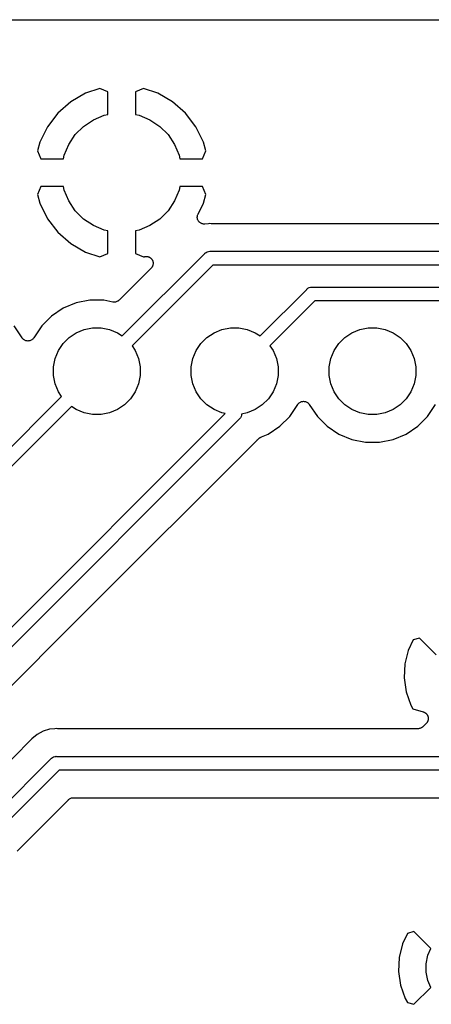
# Model space of a CAD drawing. Extents: x 1.14 to 3.55, y -2.64 to -1.26.
# Tile 13 of 15: x 2.34 to 2.64, y -1.97 to -1.26. Entities that reach past the tile are written whole.
import ezdxf

# ---------------------------------------------------------------- set-up
doc = ezdxf.new("R2010")
doc.units = 0
doc.header["$MEASUREMENT"] = 0
doc.layers.add('BLACK', color=7, linetype='CONTINUOUS')

msp = doc.modelspace()

# ---------------------------------------------------------------- linework, layer by layer
at = {"layer": 'BLACK', "linetype": 'CONTINUOUS'}
for p, q in [((1.47441, -1.25898), (3.54183, -1.25898)), ((2.39281, -1.31239), (2.38207, -1.31861)), ((2.40318, -1.30886), (2.39281, -1.31239)), ((2.409, -1.3114), (2.40318, -1.30886)), ((2.409, -1.32783), (2.409, -1.3114)), ((2.43482, -1.30886), (2.429, -1.3114)), ((2.429, -1.3114), (2.429, -1.32783)), ((2.44519, -1.31239), (2.43482, -1.30886)), ((2.45593, -1.31861), (2.44519, -1.31239)), ((2.38207, -1.31861), (2.37276, -1.3268)), ((2.46524, -1.3268), (2.45593, -1.31861)), ((2.37276, -1.3268), (2.36522, -1.33665)), ((2.39849, -1.33162), (2.40637, -1.32836)), ((2.40637, -1.32836), (2.409, -1.32783)), ((2.429, -1.32783), (2.43163, -1.32836)), ((2.43163, -1.32836), (2.43951, -1.33162)), ((2.47278, -1.33665), (2.46524, -1.3268)), ((2.39139, -1.33636), (2.39849, -1.33162)), ((2.43951, -1.33162), (2.44661, -1.33636)), ((2.36522, -1.33665), (2.35971, -1.34786)), ((2.38062, -1.34949), (2.38536, -1.34239)), ((2.38536, -1.34239), (2.39139, -1.33636)), ((2.44661, -1.33636), (2.45264, -1.34239)), ((2.45264, -1.34239), (2.45738, -1.34949)), ((2.47829, -1.34786), (2.47278, -1.33665)), ((2.35971, -1.34786), (2.35782, -1.35409)), ((2.37736, -1.35737), (2.38062, -1.34949)), ((2.45738, -1.34949), (2.46064, -1.35737)), ((2.48018, -1.35409), (2.47829, -1.34786)), ((2.35782, -1.35409), (2.36041, -1.36)), ((2.47759, -1.36), (2.48018, -1.35409)), ((2.36041, -1.36), (2.37683, -1.36)), ((2.37683, -1.36), (2.37736, -1.35737)), ((2.46064, -1.35737), (2.46117, -1.36)), ((2.46117, -1.36), (2.47759, -1.36)), ((2.36041, -1.38), (2.35782, -1.38591)), ((2.35782, -1.38591), (2.35971, -1.39214)), ((2.37683, -1.38), (2.36041, -1.38)), ((2.37736, -1.38263), (2.37683, -1.38)), ((2.38062, -1.39051), (2.37736, -1.38263)), ((2.46064, -1.38263), (2.45738, -1.39051)), ((2.46117, -1.38), (2.46064, -1.38263)), ((2.47759, -1.38), (2.46117, -1.38)), ((2.48018, -1.38591), (2.47759, -1.38)), ((2.47829, -1.39214), (2.48018, -1.38591)), ((2.35971, -1.39214), (2.36522, -1.40335)), ((2.38536, -1.39761), (2.38062, -1.39051)), ((2.45738, -1.39051), (2.45264, -1.39761)), ((2.4744, -1.40005), (2.47829, -1.39214)), ((2.39139, -1.40364), (2.38536, -1.39761)), ((2.45264, -1.39761), (2.44661, -1.40364)), ((2.47426, -1.40042), (2.4744, -1.40005)), ((2.36522, -1.40335), (2.37276, -1.4132)), ((2.39849, -1.40838), (2.39139, -1.40364)), ((2.44661, -1.40364), (2.43951, -1.40838)), ((2.4739, -1.40193), (2.47392, -1.40184)), ((2.47391, -1.40232), (2.4739, -1.40193)), ((2.47391, -1.40271), (2.47391, -1.40232)), ((2.47393, -1.40281), (2.47391, -1.40271)), ((2.47392, -1.40174), (2.474, -1.40135)), ((2.47392, -1.40184), (2.47392, -1.40174)), ((2.47393, -1.40291), (2.47393, -1.40281)), ((2.47402, -1.40329), (2.47393, -1.40291)), ((2.474, -1.40135), (2.47406, -1.40097)), ((2.47409, -1.40367), (2.47402, -1.40329)), ((2.47406, -1.40097), (2.47409, -1.40088)), ((2.47409, -1.40088), (2.47411, -1.40078)), ((2.47413, -1.40376), (2.47409, -1.40367)), ((2.47411, -1.40078), (2.47426, -1.40042)), ((2.47415, -1.40386), (2.47413, -1.40376)), ((2.47431, -1.40421), (2.47415, -1.40386)), ((2.47446, -1.40458), (2.47431, -1.40421)), ((2.47451, -1.40466), (2.47446, -1.40458)), ((2.47455, -1.40475), (2.47451, -1.40466)), ((2.47478, -1.40507), (2.47455, -1.40475)), ((2.47499, -1.40539), (2.47478, -1.40507)), ((2.47506, -1.40546), (2.47499, -1.40539)), ((2.47512, -1.40554), (2.47506, -1.40546)), ((2.4754, -1.40581), (2.47512, -1.40554)), ((2.47568, -1.40609), (2.4754, -1.40581)), ((2.47576, -1.40615), (2.47568, -1.40609)), ((2.47583, -1.40621), (2.47576, -1.40615)), ((2.47616, -1.40642), (2.47583, -1.40621)), ((2.47648, -1.40664), (2.47616, -1.40642)), ((2.47657, -1.40668), (2.47648, -1.40664)), ((2.47665, -1.40673), (2.47657, -1.40668)), ((2.47702, -1.40687), (2.47665, -1.40673)), ((2.47738, -1.40703), (2.47702, -1.40687)), ((2.47747, -1.40705), (2.47738, -1.40703)), ((2.47756, -1.40708), (2.47747, -1.40705)), ((2.47795, -1.40715), (2.47756, -1.40708)), ((2.47833, -1.40723), (2.47795, -1.40715)), ((2.47843, -1.40723), (2.47833, -1.40723)), ((2.47853, -1.40725), (2.47843, -1.40723)), ((2.47892, -1.40724), (2.47853, -1.40725)), ((2.47931, -1.40724), (2.47892, -1.40724)), ((2.47938, -1.40724), (2.47931, -1.40724)), ((2.48202, -1.40698), (2.47938, -1.40724)), ((2.483, -1.40688), (2.48202, -1.40698)), ((2.48202, -1.40698), (2.48202, -1.40698)), ((2.48398, -1.40698), (2.483, -1.40688)), ((2.48419, -1.40698), (2.48398, -1.40698)), ((2.4844, -1.407), (2.48419, -1.40698)), ((2.48447, -1.407), (2.4844, -1.407)), ((2.75057, -1.407), (2.48447, -1.407)), ((2.37276, -1.4132), (2.38207, -1.42139)), ((2.40637, -1.41164), (2.39849, -1.40838)), ((2.409, -1.41217), (2.40637, -1.41164)), ((2.409, -1.4286), (2.409, -1.41217)), ((2.43163, -1.41164), (2.429, -1.41217)), ((2.429, -1.41217), (2.429, -1.4286)), ((2.43951, -1.40838), (2.43163, -1.41164)), ((2.38207, -1.42139), (2.39281, -1.42761)), ((2.39281, -1.42761), (2.40318, -1.43114)), ((2.40318, -1.43114), (2.409, -1.4286)), ((2.41947, -1.48846), (2.47929, -1.42864)), ((2.429, -1.4286), (2.43482, -1.43114)), ((2.47929, -1.42864), (2.47945, -1.42845)), ((2.47945, -1.42845), (2.48021, -1.42782)), ((2.48021, -1.42782), (2.48108, -1.42736)), ((2.48108, -1.42736), (2.48202, -1.42707)), ((2.48202, -1.42707), (2.48213, -1.42706)), ((2.48213, -1.42706), (2.483, -1.42698)), ((2.483, -1.42698), (2.48325, -1.427)), ((2.48325, -1.427), (3.26675, -1.427)), ((2.43482, -1.43114), (2.43522, -1.43101)), ((2.43522, -1.43101), (2.43529, -1.43099)), ((2.43529, -1.43099), (2.4356, -1.43092)), ((2.4356, -1.43092), (2.43591, -1.43083)), ((2.43591, -1.43083), (2.43608, -1.43081)), ((2.43608, -1.43081), (2.43624, -1.43078)), ((2.43624, -1.43078), (2.43656, -1.43077)), ((2.43656, -1.43077), (2.43689, -1.43074)), ((2.43689, -1.43074), (2.43705, -1.43076)), ((2.43705, -1.43076), (2.43722, -1.43075)), ((2.43722, -1.43075), (2.43753, -1.43081)), ((2.43753, -1.43081), (2.43786, -1.43085)), ((2.43786, -1.43085), (2.43801, -1.4309)), ((2.43801, -1.4309), (2.43818, -1.43092)), ((2.43818, -1.43092), (2.43848, -1.43104)), ((2.43848, -1.43104), (2.43879, -1.43114)), ((2.43879, -1.43114), (2.43893, -1.43122)), ((2.43893, -1.43122), (2.43909, -1.43128)), ((2.43909, -1.43128), (2.43936, -1.43145)), ((2.43936, -1.43145), (2.43964, -1.4316)), ((2.43964, -1.4316), (2.43977, -1.43171)), ((2.43977, -1.43171), (2.43991, -1.4318)), ((2.43991, -1.4318), (2.44014, -1.43202)), ((2.44014, -1.43202), (2.44039, -1.43223)), ((2.44039, -1.43223), (2.4405, -1.43236)), ((2.4405, -1.43236), (2.44062, -1.43247)), ((2.44062, -1.43247), (2.4408, -1.43274)), ((2.4408, -1.43274), (2.44101, -1.43299)), ((2.44101, -1.43299), (2.44108, -1.43313)), ((2.44108, -1.43313), (2.44118, -1.43327)), ((2.44118, -1.43327), (2.44131, -1.43356)), ((2.44131, -1.43356), (2.44146, -1.43385)), ((2.44146, -1.43385), (2.44151, -1.43401)), ((2.44151, -1.43401), (2.44158, -1.43416)), ((2.44158, -1.43416), (2.44165, -1.43448)), ((2.44165, -1.43448), (2.44174, -1.43479)), ((2.44174, -1.43479), (2.44176, -1.43495)), ((2.44176, -1.43495), (2.44179, -1.43511)), ((2.44179, -1.43511), (2.4418, -1.43544)), ((2.4418, -1.43544), (2.44183, -1.43576)), ((2.44183, -1.43576), (2.44182, -1.43592)), ((2.44182, -1.43592), (2.44182, -1.43609)), ((2.44037, -1.43928), (2.41719, -1.46245)), ((2.48507, -1.437), (2.42654, -1.49553)), ((2.44057, -1.43903), (2.44037, -1.43928)), ((2.4408, -1.43879), (2.44057, -1.43903)), ((2.44088, -1.43865), (2.4408, -1.43879)), ((2.44099, -1.43852), (2.44088, -1.43865)), ((2.44114, -1.43824), (2.44099, -1.43852)), ((2.44131, -1.43796), (2.44114, -1.43824)), ((2.44137, -1.43781), (2.44131, -1.43796)), ((2.44145, -1.43766), (2.44137, -1.43781)), ((2.44154, -1.43735), (2.44145, -1.43766)), ((2.44166, -1.43705), (2.44154, -1.43735)), ((2.44169, -1.43689), (2.44166, -1.43705)), ((2.44173, -1.43673), (2.44169, -1.43689)), ((2.44177, -1.43641), (2.44173, -1.43673)), ((2.44182, -1.43609), (2.44177, -1.43641)), ((3.26493, -1.437), (2.48507, -1.437)), ((2.51947, -1.48846), (2.55329, -1.45464)), ((2.55329, -1.45464), (2.55345, -1.45445)), ((2.55345, -1.45445), (2.55421, -1.45382)), ((2.55421, -1.45382), (2.55508, -1.45336)), ((2.55508, -1.45336), (2.55602, -1.45307)), ((2.55602, -1.45307), (2.55675, -1.453)), ((2.55675, -1.453), (2.557, -1.45298)), ((2.55675, -1.453), (2.55675, -1.453)), ((2.557, -1.45298), (2.55725, -1.453)), ((2.55725, -1.453), (3.21357, -1.453)), ((2.38598, -1.46448), (2.37661, -1.46836)), ((2.39593, -1.4625), (2.38598, -1.46448)), ((2.40607, -1.4625), (2.39593, -1.4625)), ((2.41268, -1.46382), (2.40607, -1.4625)), ((2.41315, -1.46386), (2.41268, -1.46382)), ((2.41361, -1.46391), (2.41315, -1.46386)), ((2.41363, -1.46391), (2.41361, -1.46391)), ((2.41365, -1.46392), (2.41363, -1.46391)), ((2.41411, -1.46387), (2.41365, -1.46392)), ((2.41458, -1.46383), (2.41411, -1.46387)), ((2.4146, -1.46382), (2.41458, -1.46383)), ((2.41463, -1.46382), (2.4146, -1.46382)), ((2.41507, -1.46369), (2.41463, -1.46382)), ((2.41552, -1.46356), (2.41507, -1.46369)), ((2.41554, -1.46355), (2.41552, -1.46356)), ((2.41556, -1.46354), (2.41554, -1.46355)), ((2.41597, -1.46332), (2.41556, -1.46354)), ((2.41638, -1.46311), (2.41597, -1.46332)), ((2.4164, -1.46309), (2.41638, -1.46311)), ((2.41642, -1.46308), (2.4164, -1.46309)), ((2.41678, -1.46279), (2.41642, -1.46308)), ((2.41714, -1.4625), (2.41678, -1.46279)), ((2.41718, -1.46247), (2.41714, -1.4625)), ((2.41719, -1.46245), (2.41718, -1.46247)), ((2.41718, -1.46247), (2.41718, -1.46247)), ((2.41718, -1.46247), (2.41718, -1.46247)), ((2.55907, -1.463), (2.52654, -1.49553)), ((3.21174, -1.463), (2.55907, -1.463)), ((2.37661, -1.46836), (2.36817, -1.474)), ((2.36817, -1.474), (2.361, -1.48117)), ((2.34684, -1.48992), (2.341, -1.48117)), ((2.361, -1.48117), (2.35516, -1.48992)), ((2.38608, -1.48609), (2.39181, -1.48371)), ((2.39181, -1.48371), (2.3979, -1.4825)), ((2.3979, -1.4825), (2.4041, -1.4825)), ((2.4041, -1.4825), (2.41019, -1.48371)), ((2.41019, -1.48371), (2.41592, -1.48609)), ((2.48608, -1.48609), (2.49181, -1.48371)), ((2.49181, -1.48371), (2.4979, -1.4825)), ((2.4979, -1.4825), (2.5041, -1.4825)), ((2.5041, -1.4825), (2.51019, -1.48371)), ((2.51019, -1.48371), (2.51592, -1.48609)), ((2.58608, -1.48609), (2.59181, -1.48371)), ((2.59181, -1.48371), (2.5979, -1.4825)), ((2.5979, -1.4825), (2.6041, -1.4825)), ((2.6041, -1.4825), (2.61019, -1.48371)), ((2.61019, -1.48371), (2.61592, -1.48609)), ((2.34714, -1.49029), (2.34684, -1.48992)), ((2.34744, -1.49065), (2.34714, -1.49029)), ((2.34745, -1.49066), (2.34744, -1.49065)), ((2.34746, -1.49067), (2.34745, -1.49066)), ((2.34783, -1.49097), (2.34746, -1.49067)), ((2.34819, -1.49128), (2.34783, -1.49097)), ((2.3482, -1.49128), (2.34819, -1.49128)), ((2.34821, -1.49129), (2.3482, -1.49128)), ((2.34863, -1.49152), (2.34821, -1.49129)), ((2.34905, -1.49174), (2.34863, -1.49152)), ((2.34906, -1.49175), (2.34905, -1.49174)), ((2.34907, -1.49175), (2.34906, -1.49175)), ((2.34953, -1.49189), (2.34907, -1.49175)), ((2.34998, -1.49204), (2.34953, -1.49189)), ((2.34999, -1.49204), (2.34998, -1.49204)), ((2.35001, -1.49204), (2.34999, -1.49204)), ((2.35048, -1.49209), (2.35001, -1.49204)), ((2.35095, -1.49214), (2.35048, -1.49209)), ((2.35097, -1.49214), (2.35095, -1.49214)), ((2.35098, -1.49214), (2.35097, -1.49214)), ((2.35145, -1.4921), (2.35098, -1.49214)), ((2.35192, -1.49205), (2.35145, -1.4921)), ((2.35194, -1.49205), (2.35192, -1.49205)), ((2.35195, -1.49205), (2.35194, -1.49205)), ((2.35241, -1.49191), (2.35195, -1.49205)), ((2.35286, -1.49178), (2.35241, -1.49191)), ((2.35287, -1.49177), (2.35286, -1.49178)), ((2.35289, -1.49177), (2.35287, -1.49177)), ((2.35331, -1.49155), (2.35289, -1.49177)), ((2.35373, -1.49133), (2.35331, -1.49155)), ((2.35374, -1.49132), (2.35373, -1.49133)), ((2.35375, -1.49132), (2.35374, -1.49132)), ((2.35411, -1.49102), (2.35375, -1.49132)), ((2.35449, -1.49072), (2.35411, -1.49102)), ((2.3545, -1.49071), (2.35449, -1.49072)), ((2.35451, -1.4907), (2.3545, -1.49071)), ((2.35481, -1.49034), (2.35451, -1.4907)), ((2.35512, -1.48998), (2.35481, -1.49034)), ((2.35513, -1.48995), (2.35512, -1.48998)), ((2.35516, -1.48992), (2.35513, -1.48995)), ((2.35513, -1.48995), (2.35513, -1.48995)), ((2.35513, -1.48995), (2.35513, -1.48995)), ((2.37654, -1.49392), (2.38092, -1.48954)), ((2.38092, -1.48954), (2.38608, -1.48609)), ((2.41592, -1.48609), (2.41947, -1.48846)), ((2.47654, -1.49392), (2.48092, -1.48954)), ((2.48092, -1.48954), (2.48608, -1.48609)), ((2.51592, -1.48609), (2.51947, -1.48846)), ((2.57654, -1.49392), (2.58092, -1.48954)), ((2.58092, -1.48954), (2.58608, -1.48609)), ((2.61592, -1.48609), (2.62108, -1.48954)), ((2.62108, -1.48954), (2.62546, -1.49392)), ((2.37071, -1.50481), (2.37309, -1.49908)), ((2.37309, -1.49908), (2.37654, -1.49392)), ((2.42654, -1.49553), (2.42891, -1.49908)), ((2.42891, -1.49908), (2.43129, -1.50481)), ((2.47071, -1.50481), (2.47309, -1.49908)), ((2.47309, -1.49908), (2.47654, -1.49392)), ((2.52654, -1.49553), (2.52891, -1.49908)), ((2.52891, -1.49908), (2.53129, -1.50481)), ((2.57071, -1.50481), (2.57309, -1.49908)), ((2.57309, -1.49908), (2.57654, -1.49392)), ((2.62546, -1.49392), (2.62891, -1.49908)), ((2.62891, -1.49908), (2.63129, -1.50481)), ((2.3695, -1.5109), (2.37071, -1.50481)), ((2.43129, -1.50481), (2.4325, -1.5109)), ((2.4695, -1.5109), (2.47071, -1.50481)), ((2.53129, -1.50481), (2.5325, -1.5109)), ((2.5695, -1.5109), (2.57071, -1.50481)), ((2.63129, -1.50481), (2.6325, -1.5109)), ((2.3695, -1.5171), (2.3695, -1.5109)), ((2.4325, -1.5109), (2.4325, -1.5171)), ((2.4695, -1.5171), (2.4695, -1.5109)), ((2.5325, -1.5109), (2.5325, -1.5171)), ((2.5695, -1.5171), (2.5695, -1.5109)), ((2.6325, -1.5109), (2.6325, -1.5171)), ((2.37071, -1.52319), (2.3695, -1.5171)), ((2.4325, -1.5171), (2.43129, -1.52319)), ((2.47071, -1.52319), (2.4695, -1.5171)), ((2.5325, -1.5171), (2.53129, -1.52319)), ((2.57071, -1.52319), (2.5695, -1.5171)), ((2.6325, -1.5171), (2.63129, -1.52319)), ((2.37309, -1.52892), (2.37071, -1.52319)), ((2.43129, -1.52319), (2.42891, -1.52892)), ((2.47309, -1.52892), (2.47071, -1.52319)), ((2.53129, -1.52319), (2.52891, -1.52892)), ((2.57309, -1.52892), (2.57071, -1.52319)), ((2.63129, -1.52319), (2.62891, -1.52892)), ((2.23964, -1.66829), (2.37546, -1.53247)), ((2.37546, -1.53247), (2.37309, -1.52892)), ((2.42546, -1.53408), (2.42108, -1.53846)), ((2.42891, -1.52892), (2.42546, -1.53408)), ((2.47654, -1.53408), (2.47309, -1.52892)), ((2.48092, -1.53846), (2.47654, -1.53408)), ((2.52546, -1.53408), (2.52108, -1.53846)), ((2.52891, -1.52892), (2.52546, -1.53408)), ((2.5496, -1.53609), (2.55005, -1.53595)), ((2.55005, -1.53595), (2.55006, -1.53595)), ((2.55006, -1.53595), (2.55008, -1.53595)), ((2.55008, -1.53595), (2.55055, -1.5359)), ((2.55055, -1.5359), (2.55102, -1.53586)), ((2.55102, -1.53586), (2.55103, -1.53586)), ((2.55103, -1.53586), (2.55105, -1.53586)), ((2.55105, -1.53586), (2.55152, -1.53591)), ((2.55152, -1.53591), (2.55199, -1.53596)), ((2.57654, -1.53408), (2.57309, -1.52892)), ((2.58092, -1.53846), (2.57654, -1.53408)), ((2.62546, -1.53408), (2.62108, -1.53846)), ((2.62891, -1.52892), (2.62546, -1.53408)), ((2.38253, -1.53954), (2.248, -1.67407)), ((2.38608, -1.54191), (2.38253, -1.53954)), ((2.39181, -1.54429), (2.38608, -1.54191)), ((2.41592, -1.54191), (2.41019, -1.54429)), ((2.42108, -1.53846), (2.41592, -1.54191)), ((2.48608, -1.54191), (2.48092, -1.53846)), ((2.49181, -1.54429), (2.48608, -1.54191)), ((2.51592, -1.54191), (2.51019, -1.54429)), ((2.52108, -1.53846), (2.51592, -1.54191)), ((2.541, -1.54683), (2.54684, -1.53808)), ((2.54684, -1.53808), (2.54687, -1.53805)), ((2.54687, -1.53805), (2.54688, -1.53802)), ((2.54687, -1.53805), (2.54687, -1.53805)), ((2.54687, -1.53805), (2.54687, -1.53805)), ((2.54688, -1.53802), (2.54719, -1.53766)), ((2.54719, -1.53766), (2.54749, -1.5373)), ((2.54749, -1.5373), (2.5475, -1.53729)), ((2.5475, -1.53729), (2.54751, -1.53728)), ((2.54751, -1.53728), (2.54788, -1.53698)), ((2.54788, -1.53698), (2.54825, -1.53668)), ((2.54825, -1.53668), (2.54826, -1.53668)), ((2.54826, -1.53668), (2.54827, -1.53667)), ((2.54827, -1.53667), (2.5487, -1.53645)), ((2.5487, -1.53645), (2.54911, -1.53623)), ((2.54911, -1.53623), (2.54913, -1.53623)), ((2.54913, -1.53623), (2.54914, -1.53622)), ((2.54914, -1.53622), (2.5496, -1.53609)), ((2.55199, -1.53596), (2.55201, -1.53596)), ((2.55201, -1.53596), (2.55202, -1.53596)), ((2.55202, -1.53596), (2.55247, -1.53611)), ((2.55247, -1.53611), (2.55293, -1.53625)), ((2.55293, -1.53625), (2.55294, -1.53625)), ((2.55294, -1.53625), (2.55295, -1.53626)), ((2.55295, -1.53626), (2.55337, -1.53648)), ((2.55337, -1.53648), (2.55379, -1.53671)), ((2.55379, -1.53671), (2.5538, -1.53672)), ((2.5538, -1.53672), (2.55381, -1.53672)), ((2.55381, -1.53672), (2.55418, -1.53703)), ((2.55418, -1.53703), (2.55454, -1.53733)), ((2.55454, -1.53733), (2.55455, -1.53734)), ((2.55455, -1.53734), (2.55456, -1.53735)), ((2.55456, -1.53735), (2.55486, -1.53772)), ((2.55486, -1.53772), (2.55516, -1.53808)), ((2.55516, -1.53808), (2.561, -1.54683)), ((2.58608, -1.54191), (2.58092, -1.53846)), ((2.59181, -1.54429), (2.58608, -1.54191)), ((2.61592, -1.54191), (2.61019, -1.54429)), ((2.62108, -1.53846), (2.61592, -1.54191)), ((2.641, -1.54683), (2.64684, -1.53808)), ((2.25863, -1.7803), (2.49417, -1.54476)), ((2.50436, -1.54871), (2.2657, -1.78737)), ((2.3979, -1.5455), (2.39181, -1.54429)), ((2.4041, -1.5455), (2.3979, -1.5455)), ((2.41019, -1.54429), (2.4041, -1.5455)), ((2.49417, -1.54476), (2.49181, -1.54429)), ((2.50455, -1.54855), (2.50436, -1.54871)), ((2.50518, -1.54779), (2.50455, -1.54855)), ((2.50564, -1.54692), (2.50518, -1.54779)), ((2.50593, -1.54598), (2.50564, -1.54692)), ((2.506, -1.54525), (2.50593, -1.54598)), ((2.50601, -1.54512), (2.506, -1.54525)), ((2.506, -1.54525), (2.506, -1.54525)), ((2.51019, -1.54429), (2.50601, -1.54512)), ((2.53383, -1.554), (2.541, -1.54683)), ((2.561, -1.54683), (2.56817, -1.554)), ((2.5979, -1.5455), (2.59181, -1.54429)), ((2.6041, -1.5455), (2.5979, -1.5455)), ((2.61019, -1.54429), (2.6041, -1.5455)), ((2.63383, -1.554), (2.641, -1.54683)), ((2.52539, -1.55964), (2.53383, -1.554)), ((2.56817, -1.554), (2.57661, -1.55964)), ((2.62539, -1.55964), (2.63383, -1.554)), ((2.38997, -1.69138), (2.51764, -1.56372)), ((2.51764, -1.56372), (2.51769, -1.56367)), ((2.51769, -1.56367), (2.51785, -1.56354)), ((2.51785, -1.56354), (2.518, -1.56339)), ((2.518, -1.56339), (2.51913, -1.56246)), ((2.51913, -1.56246), (2.51918, -1.56242)), ((2.51918, -1.56242), (2.51936, -1.5623)), ((2.51936, -1.5623), (2.51953, -1.56217)), ((2.51953, -1.56217), (2.51977, -1.56204)), ((2.51977, -1.56204), (2.52, -1.56189)), ((2.52, -1.56189), (2.5202, -1.56181)), ((2.5202, -1.56181), (2.52039, -1.56171)), ((2.52039, -1.56171), (2.52539, -1.55964)), ((2.57661, -1.55964), (2.58598, -1.56352)), ((2.58598, -1.56352), (2.59593, -1.5655)), ((2.60607, -1.5655), (2.61602, -1.56352)), ((2.61602, -1.56352), (2.62539, -1.55964)), ((2.59593, -1.5655), (2.60607, -1.5655)), ((2.2912, -1.79015), (2.38997, -1.69138)), ((2.38997, -1.69138), (2.38997, -1.69138)), ((2.63045, -1.70897), (2.62686, -1.71656)), ((2.63505, -1.70762), (2.63045, -1.70897)), ((2.64733, -1.71989), (2.63505, -1.70762)), ((2.62686, -1.71656), (2.62439, -1.7264)), ((2.62439, -1.7264), (2.62389, -1.73653)), ((2.62389, -1.73653), (2.62538, -1.74656)), ((2.62538, -1.74656), (2.62884, -1.75623)), ((2.62884, -1.75623), (2.63031, -1.75899)), ((2.63031, -1.75899), (2.6379, -1.76121)), ((2.6379, -1.76121), (2.63797, -1.76123)), ((2.63797, -1.76123), (2.6382, -1.76133)), ((2.6382, -1.76133), (2.63845, -1.76141)), ((2.63845, -1.76141), (2.63865, -1.76152)), ((2.63865, -1.76152), (2.63887, -1.76161)), ((2.63887, -1.76161), (2.63908, -1.76175)), ((2.63908, -1.76175), (2.6393, -1.76188)), ((2.6393, -1.76188), (2.63948, -1.76203)), ((2.63948, -1.76203), (2.63968, -1.76216)), ((2.63968, -1.76216), (2.63986, -1.76234)), ((2.63986, -1.76234), (2.64005, -1.7625)), ((2.64005, -1.7625), (2.6402, -1.76268)), ((2.6402, -1.76268), (2.64036, -1.76285)), ((2.64036, -1.76285), (2.64051, -1.76306)), ((2.64051, -1.76306), (2.64067, -1.76326)), ((2.64067, -1.76326), (2.64078, -1.76347)), ((2.64078, -1.76347), (2.6409, -1.76366)), ((2.6409, -1.76366), (2.641, -1.7639)), ((2.641, -1.7639), (2.64112, -1.76412)), ((2.64112, -1.76412), (2.64119, -1.76435)), ((2.64119, -1.76435), (2.64128, -1.76456)), ((2.64128, -1.76456), (2.64133, -1.76481)), ((2.64003, -1.76955), (2.63757, -1.772)), ((2.64019, -1.76935), (2.64003, -1.76955)), ((2.64037, -1.76917), (2.64019, -1.76935)), ((2.6405, -1.76897), (2.64037, -1.76917)), ((2.64065, -1.76879), (2.6405, -1.76897)), ((2.64077, -1.76857), (2.64065, -1.76879)), ((2.64091, -1.76836), (2.64077, -1.76857)), ((2.641, -1.76814), (2.64091, -1.76836)), ((2.64111, -1.76793), (2.641, -1.76814)), ((2.64118, -1.76769), (2.64111, -1.76793)), ((2.64128, -1.76745), (2.64118, -1.76769)), ((2.64132, -1.76722), (2.64128, -1.76745)), ((2.64139, -1.767), (2.64132, -1.76722)), ((2.64133, -1.76481), (2.6414, -1.76506)), ((2.64142, -1.76675), (2.64139, -1.767)), ((2.6414, -1.76506), (2.64142, -1.76529)), ((2.64142, -1.76529), (2.64147, -1.76552)), ((2.64147, -1.7665), (2.64142, -1.76675)), ((2.64147, -1.76552), (2.64147, -1.76577)), ((2.64147, -1.76577), (2.64149, -1.76603)), ((2.64149, -1.76603), (2.64147, -1.76626)), ((2.64147, -1.76626), (2.64147, -1.7665)), ((2.35758, -1.77758), (2.35377, -1.7807)), ((2.36192, -1.77526), (2.35758, -1.77758)), ((2.36663, -1.77383), (2.36192, -1.77526)), ((2.37055, -1.77344), (2.36663, -1.77383)), ((2.37154, -1.77334), (2.37055, -1.77344)), ((2.37055, -1.77344), (2.37055, -1.77344)), ((2.37252, -1.77344), (2.37154, -1.77334)), ((2.37273, -1.77344), (2.37252, -1.77344)), ((2.37294, -1.77346), (2.37273, -1.77344)), ((2.37301, -1.77346), (2.37294, -1.77346)), ((2.63404, -1.77346), (2.37301, -1.77346)), ((2.6345, -1.77342), (2.63404, -1.77346)), ((2.63496, -1.77338), (2.6345, -1.77342)), ((2.63498, -1.77337), (2.63496, -1.77338)), ((2.63501, -1.77337), (2.63498, -1.77337)), ((2.63545, -1.77324), (2.63501, -1.77337)), ((2.6359, -1.77311), (2.63545, -1.77324)), ((2.63592, -1.77309), (2.6359, -1.77311)), ((2.63594, -1.77309), (2.63592, -1.77309)), ((2.63635, -1.77287), (2.63594, -1.77309)), ((2.63676, -1.77266), (2.63635, -1.77287)), ((2.63678, -1.77264), (2.63676, -1.77266)), ((2.63681, -1.77263), (2.63678, -1.77264)), ((2.63716, -1.77234), (2.63681, -1.77263)), ((2.63752, -1.77205), (2.63716, -1.77234)), ((2.63756, -1.77201), (2.63752, -1.77205)), ((2.63757, -1.772), (2.63756, -1.77201)), ((2.63756, -1.77201), (2.63756, -1.77201)), ((2.63756, -1.77201), (2.63756, -1.77201)), ((2.35282, -1.78183), (2.31555, -1.81909)), ((2.35295, -1.78167), (2.35282, -1.78183)), ((2.3531, -1.78152), (2.35295, -1.78167)), ((2.35315, -1.78147), (2.3531, -1.78152)), ((2.35377, -1.7807), (2.35315, -1.78147)), ((2.32237, -1.84056), (2.36783, -1.7951)), ((2.36783, -1.7951), (2.36798, -1.79491)), ((2.36798, -1.79491), (2.36874, -1.79429)), ((2.36874, -1.79429), (2.36961, -1.79382)), ((2.36961, -1.79382), (2.37056, -1.79354)), ((2.37056, -1.79354), (2.37129, -1.79346)), ((2.37129, -1.79346), (2.37154, -1.79344)), ((2.37129, -1.79346), (2.37129, -1.79346)), ((2.37154, -1.79344), (2.37178, -1.79346)), ((2.37178, -1.79346), (2.70746, -1.79346)), ((2.37361, -1.80346), (2.32815, -1.84892)), ((2.70929, -1.80346), (2.37361, -1.80346)), ((2.34316, -1.86219), (2.38043, -1.82493)), ((2.38043, -1.82493), (2.38044, -1.82492)), ((2.38044, -1.82492), (2.38048, -1.82488)), ((2.38044, -1.82492), (2.38044, -1.82492)), ((2.38044, -1.82492), (2.38044, -1.82492)), ((2.38048, -1.82488), (2.38084, -1.82459)), ((2.38084, -1.82459), (2.38119, -1.8243)), ((2.38119, -1.8243), (2.38122, -1.82429)), ((2.38122, -1.82429), (2.38124, -1.82427)), ((2.38124, -1.82427), (2.38165, -1.82406)), ((2.38165, -1.82406), (2.38206, -1.82384)), ((2.38206, -1.82384), (2.38208, -1.82383)), ((2.38208, -1.82383), (2.38211, -1.82382)), ((2.38211, -1.82382), (2.38255, -1.82369)), ((2.38255, -1.82369), (2.38299, -1.82356)), ((2.38299, -1.82356), (2.38302, -1.82356)), ((2.38302, -1.82356), (2.38304, -1.82355)), ((2.38304, -1.82355), (2.3835, -1.82351)), ((2.3835, -1.82351), (2.38396, -1.82346)), ((2.38396, -1.82346), (2.70806, -1.82346)), ((2.63105, -1.92062), (2.62645, -1.92197)), ((2.64333, -1.93289), (2.63105, -1.92062)), ((2.62645, -1.92197), (2.62286, -1.92956)), ((2.62286, -1.92956), (2.62039, -1.9394)), ((2.64129, -1.93781), (2.64333, -1.93289)), ((2.62039, -1.9394), (2.61989, -1.94953)), ((2.64008, -1.9439), (2.64129, -1.93781)), ((2.61989, -1.94953), (2.62138, -1.95956)), ((2.64008, -1.9501), (2.64008, -1.9439)), ((2.64129, -1.95619), (2.64008, -1.9501)), ((2.64333, -1.96111), (2.64129, -1.95619)), ((2.62138, -1.95956), (2.62484, -1.96923)), ((2.63105, -1.97338), (2.64333, -1.96111)), ((2.62484, -1.96923), (2.62631, -1.97199)), ((2.62631, -1.97199), (2.63105, -1.97338))]:
    msp.add_line(p, q, dxfattribs=at)

doc.saveas('drawing.dxf')
